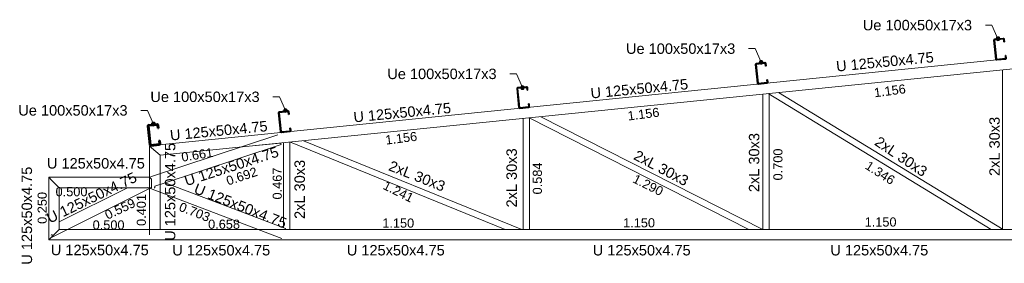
# Model space of a CAD drawing. Header units: metres. Extents: x 103.3 to 155.6, y 2.9 to 38.9.
# Tile 2 of 8: x 111.6 to 116.4, y 10 to 11.2. Entities that reach past the tile are written whole.
import ezdxf

# ---------------------------------------------------------------- set-up
doc = ezdxf.new("R2010")
doc.units = ezdxf.units.M
for name, color, linetype, lineweight in [('A-GLAZ-CWMG', 7, 'Continuous', 18), ('G-ANNO-TEXT', 7, 'Continuous', 9), ('S-BEAM', 7, 'Continuous', 18)]:
    doc.layers.add(name, color=color, linetype=linetype, lineweight=lineweight)
doc.styles.add('Arial_10', font='arial.ttf', dxfattribs={"height": 0.04375})
doc.styles.add('Arial_9', font='arial.ttf', dxfattribs={"height": 0.05})

# ---------------------------------------------------------------- blocks, each defined once
blk = doc.blocks.new('Rectangular Mullion - Perfil Ue-V1-DETALHE DA TRELIÇA')
at = {"layer": 'A-GLAZ-CWMG', "lineweight": 35}
for p, q in [((55.6153, 10.7495), (55.6245, 10.659)), ((55.6275, 10.6593), (55.6183, 10.7498)), ((55.6601, 10.7586), (55.6194, 10.7544)), ((55.6197, 10.7515), (55.6605, 10.7556)), ((55.6621, 10.7542), (55.6634, 10.7418)), ((55.6634, 10.7418), (55.6663, 10.7421)), ((55.6663, 10.7421), (55.6651, 10.7545)), ((55.673, 10.6764), (55.67, 10.6761)), ((55.6742, 10.664), (55.673, 10.6764)), ((55.6699, 10.6621), (55.6291, 10.6579)), ((55.6294, 10.6549), (55.6702, 10.6591)), ((55.67, 10.6761), (55.6713, 10.6637))]:
    blk.add_line(p, q, dxfattribs=at)
for centre, radius, start, end in [((55.6198, 10.75), 0.0045, 95.7843, 185.7843), ((55.6198, 10.75), 0.0015, 95.7843, 185.7843), ((55.6606, 10.7541), 0.0045, 5.7843, 95.7843), ((55.6606, 10.7541), 0.0015, 5.7843, 95.7843), ((55.629, 10.6594), 0.0045, 185.7843, 275.7843), ((55.629, 10.6594), 0.0015, 185.7843, 275.7843), ((55.6698, 10.6636), 0.0015, 275.7843, 5.7843), ((55.6698, 10.6636), 0.0045, 275.7843, 5.7843)]:
    blk.add_arc(centre, radius, start, end, dxfattribs=at)
blk = doc.blocks.new('Perfil Ue 100x50x17x1 - Perfil Ue 100x50x17x3-2687109-DETALHE DA TRELIÇA')
at = {"layer": 'S-BEAM', "lineweight": 50}
for p, q in [((54.9885, 10.686), (54.9977, 10.5955)), ((55.0007, 10.5958), (54.9915, 10.6863)), ((55.0334, 10.6951), (54.9926, 10.6909)), ((54.9929, 10.688), (55.0337, 10.6921)), ((55.0353, 10.6907), (55.0369, 10.6753)), ((55.0398, 10.6756), (55.0383, 10.691)), ((55.0369, 10.6753), (55.0398, 10.6756)), ((55.0431, 10.5986), (55.0023, 10.5944)), ((55.0026, 10.5914), (55.0434, 10.5956)), ((55.0459, 10.6159), (55.0429, 10.6156)), ((55.0429, 10.6156), (55.0445, 10.6002)), ((55.0475, 10.6005), (55.0459, 10.6159))]:
    blk.add_line(p, q, dxfattribs=at)
for centre, radius, start, end in [((54.993, 10.6865), 0.0045, 95.7843, 185.7843), ((54.993, 10.6865), 0.0015, 95.7843, 185.7843), ((55.0338, 10.6906), 0.0045, 5.7843, 95.7843), ((55.0338, 10.6906), 0.0015, 5.7843, 95.7843), ((55.0022, 10.5959), 0.0045, 185.7843, 275.7843), ((55.0022, 10.5959), 0.0015, 185.7843, 275.7843), ((55.043, 10.6001), 0.0015, 275.7843, 5.7843), ((55.043, 10.6001), 0.0045, 275.7843, 5.7843)]:
    blk.add_arc(centre, radius, start, end, dxfattribs=at)

msp = doc.modelspace()

# ---------------------------------------------------------------- hatches: boundary and pattern name
at = {"layer": 'G-ANNO-TEXT'}
h = msp.add_hatch(color=256, dxfattribs=at)
edge = h.paths.add_edge_path()
edge.add_arc((116.327717, 11.104272), 0.009375, 0, 360)
h = msp.add_hatch(color=256, dxfattribs=at)
edge = h.paths.add_edge_path()
edge.add_arc((115.191576, 10.991451), 0.009375, 0, 360)
h = msp.add_hatch(color=256, dxfattribs=at)
edge = h.paths.add_edge_path()
edge.add_arc((114.046382, 10.870434), 0.009375, 0, 360)
h = msp.add_hatch(color=256, dxfattribs=at)
edge = h.paths.add_edge_path()
edge.add_arc((112.909512, 10.760542), 0.009375, 0, 360)
h = msp.add_hatch(color=256, dxfattribs=at)
edge = h.paths.add_edge_path()
edge.add_arc((112.275888, 10.695454), 0.009375, 0, 360)

# ---------------------------------------------------------------- linework, layer by layer
for p, q in [((116.269006, 11.169876), (116.267441, 11.169876)), ((116.298362, 11.169876), (116.269006, 11.169876)), ((116.327717, 11.104272), (116.298362, 11.169876)), ((115.132866, 11.057055), (115.131301, 11.057055)), ((115.162221, 11.057055), (115.132866, 11.057055)), ((115.191576, 10.991451), (115.162221, 11.057055)), ((113.987672, 10.936038), (113.986107, 10.936038)), ((114.017027, 10.936038), (113.987672, 10.936038)), ((114.046382, 10.870434), (114.017027, 10.936038)), ((112.850802, 10.826146), (112.849237, 10.826146)), ((112.880157, 10.826146), (112.850802, 10.826146)), ((112.909512, 10.760542), (112.880157, 10.826146)), ((112.217178, 10.761058), (112.215612, 10.761058)), ((112.246533, 10.761058), (112.217178, 10.761058)), ((112.275888, 10.695454), (112.246533, 10.761058))]:
    msp.add_line(p, q, dxfattribs=at)
for centre in [(116.327717, 11.104272), (115.191576, 10.991451), (114.046382, 10.870434), (112.909512, 10.760542), (112.275888, 10.695454)]:
    msp.add_circle(centre, 0.009375, dxfattribs=at)
at = {"layer": 'S-BEAM'}
for p, q in [((112.307555, 10.54548), (118.665105, 11.189744)), ((116.322523, 11.002607), (112.257555, 10.590669)), ((116.350105, 10.955146), (116.350105, 10.19)), ((115.200105, 10.838606), (115.200105, 10.19)), ((116.295207, 10.19), (115.225757, 10.841206)), ((115.230105, 10.19), (115.230105, 10.841647)), ((115.27521, 10.846217), (116.35289, 10.19)), ((115.13271, 10.19), (114.078746, 10.72497)), ((114.080105, 10.19), (114.080105, 10.725107)), ((114.133997, 10.730569), (115.198992, 10.19)), ((114.050105, 10.722067), (114.050105, 10.19)), ((112.872365, 10.644388), (112.262355, 10.442914)), ((112.900543, 10.653809), (112.900105, 10.65446)), ((112.900105, 10.65446), (112.900105, 10.653765)), ((112.900105, 10.65446), (112.901475, 10.653904)), ((112.900105, 10.65446), (112.900543, 10.653809)), ((112.257555, 10.590669), (112.257555, 10.165)), ((112.267155, 10.581993), (112.307555, 10.54548)), ((112.307555, 10.54548), (112.267155, 10.581993)), ((112.307555, 10.405186), (112.888045, 10.596911)), ((112.885682, 10.604067), (112.734508, 10.588747)), ((112.888045, 10.596911), (112.885682, 10.604067)), ((112.900105, 10.605528), (112.900105, 10.197449)), ((112.930105, 10.19), (112.930105, 10.608568)), ((113.96371, 10.19), (112.932713, 10.608833)), ((112.996508, 10.615297), (114.043419, 10.19)), ((112.307555, 10.54548), (112.307555, 10.19)), ((112.307555, 10.447732), (112.307555, 10.405186)), ((111.773555, 10.44), (111.773555, 10.14)), ((112.257555, 10.44), (111.773555, 10.44)), ((111.823555, 10.39), (111.783155, 10.4304)), ((111.783155, 10.4304), (111.823555, 10.39)), ((112.267155, 10.39), (112.267155, 10.4304)), ((112.332257, 10.413344), (112.282555, 10.396929)), ((112.282555, 10.396929), (112.282555, 10.39)), ((112.332257, 10.413344), (112.908989, 10.194071)), ((111.790216, 10.15338), (112.257555, 10.387049)), ((111.823555, 10.39), (111.823555, 10.19)), ((111.823555, 10.39), (112.267155, 10.39)), ((111.823555, 10.225951), (112.151653, 10.39)), ((112.24199, 10.39), (112.151653, 10.39)), ((112.24867, 10.391632), (112.89122, 10.147335)), ((112.282555, 10.39), (112.279976, 10.39)), ((111.823555, 10.225951), (111.823555, 10.19)), ((111.823555, 10.19), (111.783155, 10.1496)), ((111.783155, 10.1496), (111.823555, 10.19)), ((111.785923, 10.161967), (111.784407, 10.165)), ((111.79199, 10.165), (111.784407, 10.165)), ((111.823555, 10.19), (125.506655, 10.19)), ((111.823555, 10.19), (111.84199, 10.19)), ((112.267155, 10.19), (112.307555, 10.19)), ((112.806016, 10.19), (112.907441, 10.19)), ((112.907441, 10.19), (112.908989, 10.194071)), ((111.773555, 10.14), (125.556655, 10.14))]:
    msp.add_line(p, q, dxfattribs=at)
at = {"layer": 'S-BEAM', "flags": 128}
for points in [[(112.257555, 10.590669), (112.260366, 10.588128), (112.267155, 10.581993)], [(112.267155, 10.581993), (112.260366, 10.588128), (112.257555, 10.590669)], [(111.783155, 10.4304), (111.776366, 10.437188), (111.773555, 10.44)], [(111.773555, 10.44), (111.776366, 10.437188), (111.783155, 10.4304)], [(111.783155, 10.1496), (111.776366, 10.142812), (111.773555, 10.14)], [(111.773555, 10.14), (111.776366, 10.142812), (111.783155, 10.1496)]]:
    msp.add_lwpolyline(points, dxfattribs=at)
at = {"layer": 'S-BEAM'}
for points, knots in [([(112.260957, 10.436597), (112.260823, 10.436729), (112.260561, 10.43699), (112.260186, 10.437369), (112.259824, 10.437734), (112.259473, 10.438081), (112.259142, 10.438408), (112.258841, 10.438713), (112.258564, 10.438995), (112.258306, 10.439249), (112.25808, 10.439472), (112.257895, 10.439659), (112.257754, 10.439808), (112.257613, 10.439954), (112.257563, 10.44), (112.257555, 10.44)], [0.5, 0.5, 0.5, 0.5, 0.535714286, 0.571428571, 0.607142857, 0.642857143, 0.678571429, 0.714285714, 0.75, 0.785714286, 0.821428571, 0.857142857, 0.892857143, 0.928571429, 1, 1, 1, 1]), ([(112.267155, 10.4304), (112.266534, 10.431012), (112.265308, 10.432251), (112.263792, 10.433762), (112.262767, 10.434788), (112.262192, 10.43536), (112.261772, 10.435783), (112.26141, 10.436147), (112.261188, 10.436368), (112.261102, 10.436453)], [0, 0, 0, 0, 0.142857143, 0.285714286, 0.357142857, 0.392857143, 0.428571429, 0.464285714, 0.487089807, 0.487089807, 0.487089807, 0.487089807]), ([(112.257555, 10.387049), (112.257571, 10.387057), (112.257614, 10.38712), (112.257716, 10.387296), (112.257814, 10.387469), (112.257943, 10.387686), (112.258105, 10.387942), (112.258286, 10.388229), (112.258477, 10.38854), (112.258644, 10.388819), (112.258751, 10.388997), (112.258789, 10.38906)], [0, 0, 0, 0, 0.166666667, 0.25, 0.333333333, 0.416666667, 0.5, 0.583333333, 0.666666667, 0.75, 0.793802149, 0.793802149, 0.793802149, 0.793802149])]:
    msp.add_open_spline(points, degree=3, knots=knots, dxfattribs=at)

# ---------------------------------------------------------------- block references
at = {"layer": 'A-GLAZ-CWMG'}
for p in [(60.693088, 0.347706), (59.548944, 0.231804), (58.404799, 0.115902), (57.260655, 0)]:
    msp.add_blockref('Rectangular Mullion - Perfil Ue-V1-DETALHE DA TRELIÇA', p, dxfattribs=at)
at = {"layer": 'S-BEAM'}
msp.add_blockref('Perfil Ue 100x50x17x1 - Perfil Ue 100x50x17x3-2687109-DETALHE DA TRELIÇA', (57.260655, 0), dxfattribs=at)

# ---------------------------------------------------------------- texts
at = {"layer": 'G-ANNO-TEXT', "attachment_point": 1}
for s, insert, char_height, width, style in [('Ue 100x50x17x3', (115.679206, 11.194876), 0.05, 0.65137109, 'Arial_9'), ('Ue 100x50x17x3', (114.543066, 11.082055), 0.05, 0.65137109, 'Arial_9'), ('Ue 100x50x17x3', (113.397872, 10.961038), 0.05, 0.65137109, 'Arial_9'), ('Ue 100x50x17x3', (112.261002, 10.851146), 0.05, 0.65137109, 'Arial_9'), ('Ue 100x50x17x3', (111.627378, 10.786058), 0.05, 0.65137109, 'Arial_9'), ('U 125x50x4.75', (111.764747, 10.532163), 0.05, 0.58322766, 'Arial_9'), ('0.500', (111.806246, 10.392934), 0.04375, 0.18839656, 'Arial_10'), ('0.500', (111.98406, 10.233695), 0.04375, 0.18839656, 'Arial_10'), ('0.658', (112.538071, 10.237209), 0.04375, 0.18839656, 'Arial_10'), ('1.150', (113.373789, 10.242614), 0.04375, 0.18839656, 'Arial_10'), ('1.150', (114.529248, 10.243878), 0.04375, 0.18839656, 'Arial_10'), ('1.150', (115.688109, 10.247768), 0.04375, 0.18839656, 'Arial_10'), ('U 125x50x4.75', (111.783451, 10.116474), 0.05, 0.58322766, 'Arial_9'), ('U 125x50x4.75', (112.366118, 10.115445), 0.05, 0.58322766, 'Arial_9'), ('U 125x50x4.75', (113.203451, 10.115445), 0.05, 0.58322766, 'Arial_9'), ('U 125x50x4.75', (114.383451, 10.115445), 0.05, 0.58322766, 'Arial_9'), ('U 125x50x4.75', (115.523451, 10.115445), 0.05, 0.58322766, 'Arial_9')]:
    msp.add_mtext(s, dxfattribs=dict(at, insert=insert, char_height=char_height, width=width, style=style))
for s, insert, char_height, width, rotation, style in [('U 125x50x4.75', (115.548981, 10.996554), 0.05, 0.58322766, 5.551966, 'Arial_9'), ('U 125x50x4.75', (114.370594, 10.867399), 0.05, 0.58322766, 5.551966, 'Arial_9'), ('1.156', (115.730185, 10.866958), 0.04375, 0.18839656, 7.503042, 'Arial_10'), ('U 125x50x4.75', (113.233072, 10.753005), 0.05, 0.58322766, 5.551966, 'Arial_9'), ('1.156', (114.548258, 10.75557), 0.04375, 0.18839656, 7.227512, 'Arial_10'), ('U 125x50x4.75', (112.352827, 10.666001), 0.05, 0.58322766, 5.551966, 'Arial_9'), ('2xL 30x3', (116.286072, 10.446515), 0.05, 0.3527425, 90, 'Arial_9'), ('1.156', (113.385954, 10.639947), 0.04375, 0.18839656, 7.227512, 'Arial_10'), ('2xL 30x3', (115.132564, 10.368874), 0.05, 0.3527425, 90, 'Arial_9'), ('2xL 30x3', (115.759362, 10.639857), 0.05, 0.3527425, 326.055976, 'Arial_9'), ('U 125x50x4.75', (112.330732, 10.135321), 0.05, 0.58322766, 90, 'Arial_9'), ('U 125x50x4.75', (112.418652, 10.444975), 0.05, 0.58322766, 17.810747, 'Arial_9'), ('0.661', (112.406592, 10.557931), 0.04375, 0.18839656, 8.97158, 'Arial_10'), ('2xL 30x3', (113.969313, 10.295543), 0.05, 0.3527425, 90, 'Arial_9'), ('2xL 30x3', (114.598674, 10.572993), 0.05, 0.3527425, 332.150159, 'Arial_9'), ('0.700', (115.249893, 10.425134), 0.04375, 0.18839656, 90, 'Arial_10'), ('2xL 30x3', (112.952438, 10.240397), 0.05, 0.3527425, 90, 'Arial_9'), ('2xL 30x3', (113.418153, 10.521886), 0.05, 0.3527425, 338.292756, 'Arial_9'), ('0.584', (114.095918, 10.358075), 0.04375, 0.18839656, 90, 'Arial_10'), ('1.346', (115.709712, 10.521314), 0.04375, 0.18839656, 327.465017, 'Arial_10'), ('U 125x50x4.75', (111.643375, 10.02115), 0.05, 0.58322766, 90, 'Arial_9'), ('U 125x50x4.75', (111.757033, 10.262882), 0.05, 0.58322766, 25.837075, 'Arial_9'), ('0.692', (112.619955, 10.44193), 0.04375, 0.18839656, 18.455798, 'Arial_10'), ('0.467', (112.847855, 10.333662), 0.04375, 0.18839656, 90, 'Arial_10'), ('1.290', (114.590557, 10.456886), 0.04375, 0.18839656, 333.382255, 'Arial_10'), ('U 125x50x4.75', (112.484073, 10.412859), 0.05, 0.58322766, 338.465518, 'Arial_9'), ('1.241', (113.392605, 10.425425), 0.04375, 0.18839656, 333.382255, 'Arial_10'), ('0.250', (111.720028, 10.216918), 0.04375, 0.18839656, 90, 'Arial_10'), ('0.401', (112.195701, 10.206918), 0.04375, 0.18839656, 90, 'Arial_10'), ('0.559', (112.037007, 10.275948), 0.04375, 0.18839656, 25.241542, 'Arial_10'), ('0.703', (112.410115, 10.32217), 0.04375, 0.18839656, 338.585051, 'Arial_10')]:
    msp.add_mtext(s, dxfattribs=dict(at, insert=insert, char_height=char_height, width=width, rotation=rotation, style=style))

doc.saveas('drawing.dxf')
